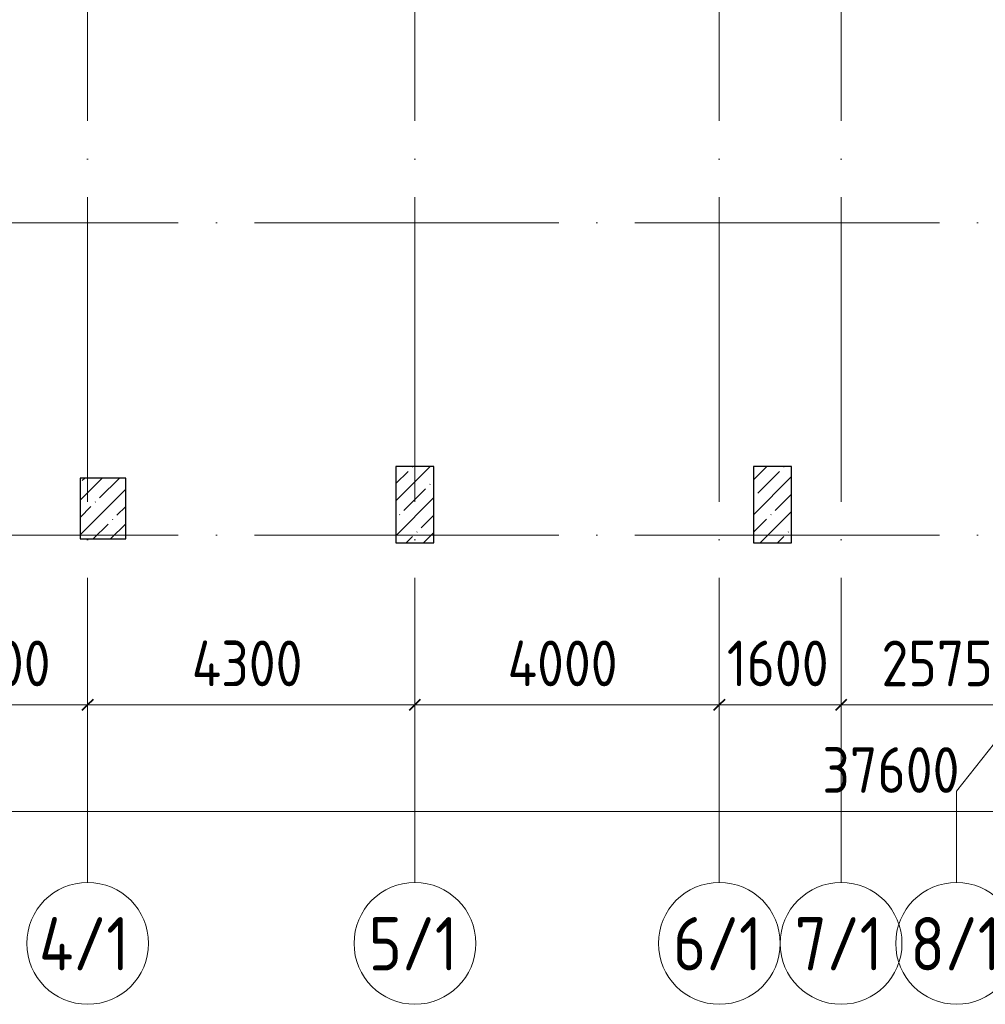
# Model space of a CAD drawing. Header units: millimetres. Extents: x -30540 to 173936, y -11730 to 122288.
# Tile 2 of 116: x -14358 to -1670, y 21989 to 34920. Entities that reach past the tile are written whole.
import ezdxf

# ---------------------------------------------------------------- set-up
doc = ezdxf.new("R2010")
doc.units = ezdxf.units.MM
doc.linetypes.add('ADSK_Линия сетки', pattern=[5000, 4000, -500, 0, -500])
for name, color, linetype, lineweight in [('A-____-____-DIMS', 7, 'Continuous', 9), ('A-____-____-DIMS-200', 7, 'Continuous', 9), ('S-COLS-____-MCUT', 7, 'Continuous', 40), ('S-COLS-____-OTLN', 7, 'Continuous', 18), ('S-GRID-____-IDEN', 7, 'Continuous', 9), ('S-GRID-____-OTLN', 7, 'Continuous', 9)]:
    doc.layers.add(name, color=color, linetype=linetype, lineweight=lineweight)
doc.styles.add('GOST Common_2', font='GOST_Common.ttf', dxfattribs={"width": 0.9, "height": 700})
doc.styles.add('GOST Common_3', font='GOST_Common.ttf', dxfattribs={"width": 0.9, "height": 600})
doc.dimstyles.new('ADSK_Основной_3_мм_2', dxfattribs={"dimscale": 304.8, "dimtxt": 603.428998, "dimasz": 0.492126, "dimexe": 0.984252, "dimexo": 0.984252, "dimgap": 0.19685, "dimtad": 1, "dimdec": 0, "dimdsep": 46, "dimtxsty": 'GOST Common_3', "dimblk1": 'OBLIQUE', "dimblk2": 'OBLIQUE', "dimsah": 1, "dimcen": 0.09, "dimdle": 0.984252, "dimazin": 2, "dimtfac": 1, "dimtdec": 4, "dimtix": 1, "dimtmove": 0, "dimatfit": 3, "dimfxl": 1, "dimtvp": 1, "dimtolj": 1, "dimtzin": 0, "dimarcsym": 2})

# ---------------------------------------------------------------- blocks, each defined once
blk = doc.blocks.new('КР_Колонна_ЖБ_Прямоугольная - 600x800h_B40-1052785-01 ЭМ')
at = {"layer": 'S-COLS-____-OTLN', "lineweight": 5, "true_color": 0xcccccc}
h = blk.add_hatch(dxfattribs=at)
h.set_pattern_fill('FP_6', color=254, style=0, pattern_type=2)
h.set_pattern_definition([(225, (-13264.7, 28500), (228.0985, -228.0985), []), (225, (-13492.8, 28500), (228.0985, -228.0985), [403.225, -80.645, 6.706, -73.939])])
h.paths.add_polyline_path([(300, 400), (-300, 400), (-300, -400), (300, -400)])
at = {"layer": 'S-COLS-____-MCUT', "color": 254, "lineweight": 30, "true_color": 0xcccccc}
for p, q in [((300, 400), (-300, 400)), ((-300, 400), (-300, -400)), ((300, -400), (300, 400)), ((-300, -400), (300, -400))]:
    blk.add_line(p, q, dxfattribs=at)
blk = doc.blocks.new('КР_Колонна_ЖБ_Прямоугольная - 500x1000h_B40-V10-01 ЭМ')
at = {"layer": 'S-COLS-____-OTLN', "lineweight": 5, "true_color": 0xcccccc}
h = blk.add_hatch(dxfattribs=at)
h.set_pattern_fill('FP_20', color=254, style=0, pattern_type=2)
h.set_pattern_definition([(225, (-4464.7, 28550), (228.0985, -228.0985), []), (225, (-4692.8, 28550), (228.0985, -228.0985), [403.225, -80.645, 6.706, -73.939])])
h.paths.add_polyline_path([(250, 500), (-250, 500), (-250, -500), (250, -500)])
at = {"layer": 'S-COLS-____-MCUT', "color": 254, "lineweight": 30, "true_color": 0xcccccc}
for p, q in [((250, 500), (-250, 500)), ((-250, 500), (-250, -500)), ((250, -500), (250, 500)), ((-250, -500), (250, -500))]:
    blk.add_line(p, q, dxfattribs=at)
blk = doc.blocks.new('КР_Колонна_ЖБ_Прямоугольная - 500x1000h_B40-V11-01 ЭМ')
at = {"layer": 'S-COLS-____-OTLN', "lineweight": 5, "true_color": 0xcccccc}
h = blk.add_hatch(dxfattribs=at)
h.set_pattern_fill('FP_21', color=254, style=0, pattern_type=2)
h.set_pattern_definition([(225, (-9164.7, 28550), (228.0985, -228.0985), []), (225, (-9392.8, 28550), (228.0985, -228.0985), [403.225, -80.645, 6.706, -73.939])])
h.paths.add_polyline_path([(250, 500), (-250, 500), (-250, -500), (250, -500)])
at = {"layer": 'S-COLS-____-MCUT', "color": 254, "lineweight": 30, "true_color": 0xcccccc}
for p, q in [((250, 500), (-250, 500)), ((-250, 500), (-250, -500)), ((250, -500), (250, 500)), ((-250, -500), (250, -500))]:
    blk.add_line(p, q, dxfattribs=at)
blk = doc.blocks.new('Наметкина 10_РД_АР_К1_отсоединено_rvt-1-01 ЭМ')
at = {"layer": 'S-COLS-____-OTLN', "color": 254, "lineweight": 13, "true_color": 0xcccccc, "rotation": 180}
for name, p in [('КР_Колонна_ЖБ_Прямоугольная - 500x1000h_B40-V11-01 ЭМ', (-9165, 28550)), ('КР_Колонна_ЖБ_Прямоугольная - 500x1000h_B40-V10-01 ЭМ', (-4465, 28550)), ('КР_Колонна_ЖБ_Прямоугольная - 600x800h_B40-1052785-01 ЭМ', (-13265, 28500))]:
    blk.add_blockref(name, p, dxfattribs=at)
blk = doc.blocks.new('Ось сетки - Круг_Ø8 мм-6577-01 ЭМ')
at = {"layer": 'S-GRID-____-IDEN', "color": 253, "true_color": 0xaaaaaa}
for start, end in [(360, 180), (180, 360)]:
    blk.add_arc((0, 0), 4, start, end, dxfattribs=at)
blk = doc.blocks.new('DIMBLOCK20-01 ЭМ')
at = {"layer": 'A-____-____-DIMS-200', "color": 8, "true_color": 0x808080}
for p, q in [((-21665, 24328), (-21665, 24822)), ((15935, 24328), (15935, 24822)), ((-21965, 24522), (16235, 24522)), ((-21665, 24522), (-21665, 24328)), ((15935, 24522), (15935, 24328))]:
    blk.add_line(p, q, dxfattribs=at)
at = {"layer": 'A-____-____-DIMS-200', "color": 8, "lineweight": 40, "true_color": 0x808080}
for p, q in [((-21665, 24522), (-21590, 24597)), ((15935, 24522), (16010, 24597)), ((-21665, 24522), (-21740, 24447)), ((15935, 24522), (15860, 24447))]:
    blk.add_line(p, q, dxfattribs=at)
at = {"layer": 'A-____-____-DIMS-200', "color": 0, "insert": (-3811, 25366), "char_height": 600, "width": 2270.53, "attachment_point": 1, "line_spacing_factor": 1.022761, "style": 'GOST Common_3'}
blk.add_mtext('37600', dxfattribs=at)
blk = doc.blocks.new('_Oblique')
at = {"color": 0, "linetype": 'ByBlock', "lineweight": -2}
blk.add_line((-0.5, -0.5), (0.5, 0.5), dxfattribs=at)
blk = doc.blocks.new('DIMBLOCK23-01 ЭМ')
at = {"layer": 'A-____-____-DIMS-200', "color": 8, "true_color": 0x808080}
for p, q in [((-15765, 25728), (-15765, 26222)), ((-13465, 25728), (-13465, 26222)), ((-15765, 25922), (-13465, 25922)), ((-15765, 25922), (-15765, 25728)), ((-13465, 25922), (-13465, 25728))]:
    blk.add_line(p, q, dxfattribs=at)
at = {"layer": 'A-____-____-DIMS-200', "color": 8, "lineweight": 40, "true_color": 0x808080}
for p, q in [((-15765, 25922), (-15690, 25997)), ((-13465, 25922), (-13390, 25997)), ((-15765, 25922), (-15840, 25847)), ((-13465, 25922), (-13540, 25847))]:
    blk.add_line(p, q, dxfattribs=at)
at = {"layer": 'A-____-____-DIMS-200', "color": 0, "insert": (-15372, 26766), "char_height": 600, "width": 1816.42, "attachment_point": 1, "line_spacing_factor": 1.022761, "style": 'GOST Common_3'}
blk.add_mtext('2300', dxfattribs=at)
blk = doc.blocks.new('DIMBLOCK24-01 ЭМ')
at = {"layer": 'A-____-____-DIMS-200', "color": 8, "true_color": 0x808080}
for p, q in [((-13465, 25728), (-13465, 26222)), ((-9165, 25728), (-9165, 26222)), ((-13465, 25922), (-9165, 25922)), ((-13465, 25922), (-13465, 25728)), ((-9165, 25922), (-9165, 25728))]:
    blk.add_line(p, q, dxfattribs=at)
at = {"layer": 'A-____-____-DIMS-200', "color": 8, "lineweight": 40, "true_color": 0x808080}
for p, q in [((-13465, 25922), (-13390, 25997)), ((-9165, 25922), (-9090, 25997)), ((-13465, 25922), (-13540, 25847)), ((-9165, 25922), (-9240, 25847))]:
    blk.add_line(p, q, dxfattribs=at)
at = {"layer": 'A-____-____-DIMS-200', "color": 0, "insert": (-12097, 26766), "char_height": 600, "width": 1877.79, "attachment_point": 1, "line_spacing_factor": 1.022761, "style": 'GOST Common_3'}
blk.add_mtext('4300', dxfattribs=at)
blk = doc.blocks.new('DIMBLOCK25-01 ЭМ')
at = {"layer": 'A-____-____-DIMS-200', "color": 8, "true_color": 0x808080}
for p, q in [((-9165, 25728), (-9165, 26222)), ((-5165, 25728), (-5165, 26222)), ((-9165, 25922), (-5165, 25922)), ((-9165, 25922), (-9165, 25728)), ((-5165, 25922), (-5165, 25728))]:
    blk.add_line(p, q, dxfattribs=at)
at = {"layer": 'A-____-____-DIMS-200', "color": 8, "lineweight": 40, "true_color": 0x808080}
for p, q in [((-9165, 25922), (-9090, 25997)), ((-5165, 25922), (-5090, 25997)), ((-9165, 25922), (-9240, 25847)), ((-5165, 25922), (-5240, 25847))]:
    blk.add_line(p, q, dxfattribs=at)
at = {"layer": 'A-____-____-DIMS-200', "color": 0, "insert": (-7947, 26766), "char_height": 600, "width": 1877.79, "attachment_point": 1, "line_spacing_factor": 1.022761, "style": 'GOST Common_3'}
blk.add_mtext('4000', dxfattribs=at)
blk = doc.blocks.new('DIMBLOCK26-01 ЭМ')
at = {"layer": 'A-____-____-DIMS-200', "color": 8, "true_color": 0x808080}
for p, q in [((-5165, 25728), (-5165, 26222)), ((-3565, 25728), (-3565, 26222)), ((-5165, 25922), (-3565, 25922)), ((-5165, 25922), (-5165, 25728)), ((-3565, 25922), (-3565, 25728))]:
    blk.add_line(p, q, dxfattribs=at)
at = {"layer": 'A-____-____-DIMS-200', "color": 8, "lineweight": 40, "true_color": 0x808080}
for p, q in [((-5165, 25922), (-5090, 25997)), ((-3565, 25922), (-3490, 25997)), ((-5165, 25922), (-5240, 25847)), ((-3565, 25922), (-3640, 25847))]:
    blk.add_line(p, q, dxfattribs=at)
at = {"layer": 'A-____-____-DIMS-200', "color": 0, "insert": (-5065, 26766), "char_height": 600, "width": 1681.42, "attachment_point": 1, "line_spacing_factor": 1.022761, "style": 'GOST Common_3'}
blk.add_mtext('1600', dxfattribs=at)
blk = doc.blocks.new('DIMBLOCK27-01 ЭМ')
at = {"layer": 'A-____-____-DIMS-200', "color": 8, "true_color": 0x808080}
for p, q in [((-3565, 25728), (-3565, 26222)), ((-990, 25829), (-990, 26222)), ((-3565, 25922), (-990, 25922)), ((-3565, 25922), (-3565, 25728)), ((-990, 25922), (-990, 25829))]:
    blk.add_line(p, q, dxfattribs=at)
at = {"layer": 'A-____-____-DIMS-200', "color": 8, "lineweight": 40, "true_color": 0x808080}
for p, q in [((-3565, 25922), (-3490, 25997)), ((-990, 25922), (-915, 25997)), ((-3565, 25922), (-3640, 25847)), ((-990, 25922), (-1065, 25847))]:
    blk.add_line(p, q, dxfattribs=at)
at = {"layer": 'A-____-____-DIMS-200', "color": 0, "insert": (-3034, 26766), "char_height": 600, "width": 1816.42, "attachment_point": 1, "line_spacing_factor": 1.022761, "style": 'GOST Common_3'}
blk.add_mtext('2575', dxfattribs=at)

msp = doc.modelspace()

# ---------------------------------------------------------------- linework, layer by layer
at = {"layer": 'S-GRID-____-OTLN', "color": 253, "linetype": 'ADSK_Линия сетки', "true_color": 0xaaaaaa}
for p, q in [((-13464.7, 23589.3), (-13464.7, 98105.9)), ((-5164.7, 23589.3), (-5164.7, 98105.9)), ((-9164.7, 23589.3), (-9164.7, 45894.3)), ((-3564.7, 23589.3), (-3564.7, 45894.3)), ((17726.8, 32250), (-28904.3, 32250)), ((17726.8, 28150), (-28904.3, 28150))]:
    msp.add_line(p, q, dxfattribs=at)
at = {"layer": 'S-GRID-____-OTLN', "color": 253, "true_color": 0xaaaaaa}
for p, q in [((-989.7, 26129.3), (-2047, 24786.2)), ((-2047, 24786.2), (-2047, 23589.3))]:
    msp.add_line(p, q, dxfattribs=at)

# ---------------------------------------------------------------- block references
at = {"lineweight": 5}
msp.add_blockref('Наметкина 10_РД_АР_К1_отсоединено_rvt-1-01 ЭМ', (0, 0), dxfattribs=at)
at = {"layer": 'S-GRID-____-IDEN', "color": 253, "true_color": 0xaaaaaa, "xscale": 199.9999999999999, "yscale": 199.9999999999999, "zscale": 199.9999999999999}
for p in [(-13464.7, 22789.3), (-9164.7, 22789.3), (-5164.7, 22789.3), (-3564.7, 22789.3), (-2047, 22789.3)]:
    msp.add_blockref('Ось сетки - Круг_Ø8 мм-6577-01 ЭМ', p, dxfattribs=at)

# ---------------------------------------------------------------- texts
at = {"layer": 'S-GRID-____-IDEN', "color": 253, "true_color": 0xaaaaaa, "char_height": 700, "attachment_point": 1, "style": 'GOST Common_2'}
for s, insert, width in [('4/1', (-14103.6, 23134.4), 1544.05), ('5/1', (-9773, 23134.4), 1471.898), ('6/1', (-5773, 23134.4), 1471.898), ('7/1', (-4173, 23134.4), 1471.898), ('8/1', (-2655.3, 23134.4), 1471.898)]:
    msp.add_mtext(s, dxfattribs=dict(at, insert=insert, width=width))

# ---------------------------------------------------------------- dimensions: what is measured, and where the dimension line sits
at = {"layer": 'A-____-____-DIMS', "color": 8, "true_color": 0x808080}
for base, p1, p2, override, picture, middle in [((-13464.7, 25922.1), (-15764.7, 26028.2), (-13464.7, 26028.2), {"dimpost": '<>', "dimfxl": 2300}, 'DIMBLOCK23-01 ЭМ', (-14614.7, 26282.1)), ((-9164.7, 25922.1), (-13464.7, 26028.2), (-9164.7, 26028.2), {"dimpost": '<>', "dimfxl": 4300}, 'DIMBLOCK24-01 ЭМ', (-11314.7, 26282.1)), ((-5164.7, 25922.1), (-9164.7, 26028.2), (-5164.7, 26028.2), {"dimpost": '<>', "dimfxl": 4000}, 'DIMBLOCK25-01 ЭМ', (-7164.7, 26282.1)), ((-3564.7, 25922.1), (-5164.7, 26028.2), (-3564.7, 26028.2), {"dimpost": '<>', "dimfxl": 1600}, 'DIMBLOCK26-01 ЭМ', (-4364.7, 26282.1)), ((-989.7, 25922.1), (-3564.7, 26028.2), (-989.7, 26129.3), {"dimpost": '<>', "dimfxl": 2576.984277}, 'DIMBLOCK27-01 ЭМ', (-2277.2, 26282.1)), ((15935.3, 24522.1), (-21664.7, 24628.2), (15935.3, 24628.2), {"dimpost": '<>', "dimfxl": 37600}, 'DIMBLOCK20-01 ЭМ', (-2864.7, 24882.1))]:
    dim = msp.add_linear_dim(base=base, p1=p1, p2=p2, dimstyle='ADSK_Основной_3_мм_2', override=override, dxfattribs=at)
    dim.commit()
    dim.dimension.update_dxf_attribs({"geometry": picture, "text_midpoint": middle})

doc.saveas('drawing.dxf')
